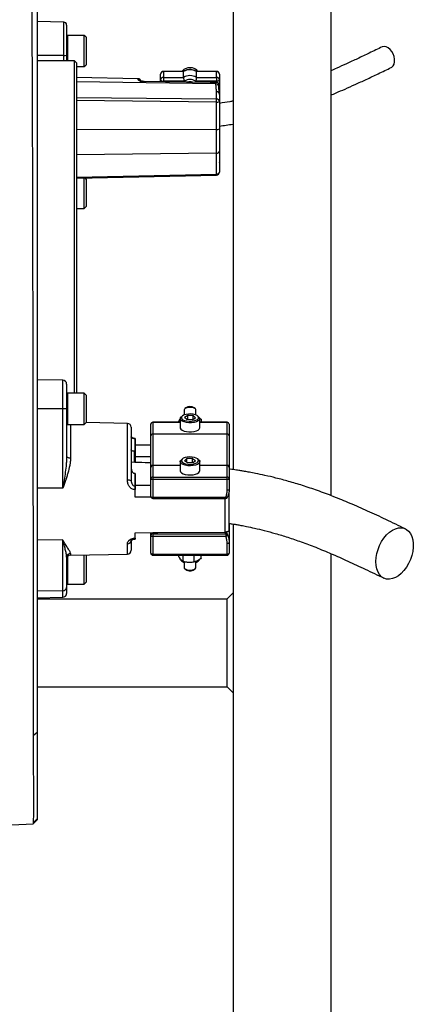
# Model space of a CAD drawing. Header units: millimetres. Extents: x 212 to 2672, y 434 to 2559.
# Tile 9 of 10: x 2455 to 2656, y 952 to 1455. Entities that reach past the tile are written whole.
import ezdxf

# ---------------------------------------------------------------- set-up
doc = ezdxf.new("R2010")
doc.units = ezdxf.units.MM

msp = doc.modelspace()

# ---------------------------------------------------------------- linework, layer by layer
at = {"color": 7, "linetype": 'Continuous', "lineweight": 25}
for p, q in [((2563.67, 1581.08), (2563.67, 1225.12)), ((2613.67, 1581.08), (2613.67, 1211.82)), ((2463.67, 1567.08), (2463.67, 1090.83)), ((2477.2, 1453.85), (2463.67, 1454.09)), ((2478.67, 1452.35), (2478.67, 1437)), ((2487.67, 1447.09), (2479.07, 1447.09)), ((2488.67, 1446.09), (2487.67, 1447.09)), ((2487.67, 1431.09), (2487.67, 1447.09)), ((2488.67, 1446.09), (2488.67, 1432.09)), ((2477.2, 1436.77), (2463.67, 1436.73)), ((2478.67, 1437), (2478.67, 1434.08)), ((2482.67, 1434.08), (2463.67, 1434.08)), ((2483.67, 1433.08), (2482.67, 1434.08)), ((2482.67, 1264.12), (2482.67, 1434.08)), ((2483.67, 1433.08), (2483.67, 1264.12)), ((2483.67, 1431.09), (2487.67, 1431.09)), ((2487.67, 1431.09), (2488.67, 1432.09)), ((2515.2, 1424.94), (2483.67, 1425.49)), ((2526.67, 1424.22), (2526.67, 1427.18)), ((2538.4, 1428.68), (2528.17, 1428.68)), ((2538.36, 1428.54), (2528.17, 1428.54)), ((2528.17, 1428.54), (2528.17, 1425.58)), ((2528.17, 1425.58), (2538.36, 1425.58)), ((2528.17, 1425.58), (2528.17, 1423.59)), ((2538.36, 1425.58), (2538.36, 1428.54)), ((2555.17, 1428.68), (2544.94, 1428.68)), ((2544.99, 1425.58), (2544.99, 1428.54)), ((2555.17, 1428.54), (2544.99, 1428.54)), ((2544.99, 1425.58), (2555.17, 1425.58)), ((2555.17, 1425.58), (2555.17, 1428.54)), ((2555.17, 1425.58), (2555.17, 1423.59)), ((2556.67, 1427.18), (2556.67, 1424.22)), ((2555.44, 1422.95), (2518.2, 1423.54)), ((2526.67, 1423.41), (2526.67, 1424.22)), ((2538.84, 1423.59), (2528.17, 1423.59)), ((2555.17, 1423.59), (2544.5, 1423.59)), ((2554.94, 1422.24), (2554.94, 1422.86)), ((2556.41, 1420.88), (2556.41, 1421.52)), ((2556.67, 1424.22), (2556.67, 1416.91)), ((2555.2, 1414.57), (2555.2, 1418.27)), ((2556.67, 1416.91), (2556.67, 1413.21)), ((2555.2, 1399), (2555.2, 1412.98)), ((2556.67, 1413.21), (2556.67, 1399.24)), ((2556.67, 1399.24), (2556.67, 1387.82)), ((2555.2, 1386.84), (2555.2, 1399)), ((2555.2, 1376.15), (2555.2, 1386.84)), ((2556.67, 1387.82), (2556.67, 1377.14)), ((2556.68, 1381.96), (2556.67, 1382.04)), ((2483.67, 1374.11), (2555.2, 1375.64)), ((2487.67, 1358.58), (2487.67, 1374.19)), ((2488.67, 1373.58), (2488.05, 1374.2)), ((2488.67, 1373.58), (2488.67, 1359.58)), ((2487.67, 1358.58), (2488.67, 1359.58)), ((2483.67, 1358.58), (2487.67, 1358.58)), ((2476.71, 1270.82), (2463.67, 1271.05)), ((2478.67, 1268.82), (2478.67, 1256.2)), ((2487.67, 1264.12), (2479.07, 1264.12)), ((2488.67, 1263.12), (2487.67, 1264.12)), ((2487.67, 1263.37), (2487.67, 1264.12)), ((2487.67, 1248.12), (2487.67, 1263.37)), ((2488.67, 1263.12), (2488.67, 1262.46)), ((2488.67, 1262.46), (2488.67, 1249.12)), ((2476.71, 1256.21), (2463.67, 1256.21)), ((2476.71, 1215.55), (2476.71, 1256.21)), ((2478.67, 1256.2), (2478.67, 1231.88)), ((2538.67, 1255.68), (2538.67, 1253.06)), ((2539.56, 1256.7), (2539.02, 1256.27)), ((2544.33, 1256.27), (2543.78, 1256.7)), ((2544.67, 1253.06), (2544.67, 1255.68)), ((2487.67, 1248.12), (2488.67, 1249.12)), ((2509.71, 1248.74), (2488.66, 1249.11)), ((2521.67, 1242.46), (2521.67, 1248.31)), ((2536.67, 1249.31), (2522.67, 1249.31)), ((2522.67, 1249.22), (2522.67, 1243.37)), ((2536, 1249.93), (2536.67, 1251.1)), ((2536, 1249.93), (2536, 1249.31)), ((2536.67, 1251.16), (2536.67, 1246.49)), ((2537.78, 1252.57), (2537.25, 1252.14)), ((2540.49, 1252.81), (2538.8, 1251.82)), ((2539.98, 1250.71), (2538.8, 1251.82)), ((2542.85, 1250.59), (2539.98, 1250.71)), ((2543.36, 1252.69), (2540.49, 1252.81)), ((2540.49, 1250.69), (2540.49, 1252.81)), ((2542.85, 1250.59), (2544.54, 1251.58)), ((2543.36, 1252.69), (2544.54, 1251.58)), ((2543.36, 1250.88), (2543.36, 1252.69)), ((2546.1, 1252.14), (2545.56, 1252.57)), ((2546.57, 1251.4), (2547.34, 1250.84)), ((2546.67, 1246.49), (2546.67, 1251.16)), ((2560.67, 1249.31), (2546.67, 1249.31)), ((2547.34, 1250.84), (2547.34, 1249.31)), ((2560.67, 1243.37), (2560.67, 1249.22)), ((2561.67, 1248.31), (2561.67, 1242.46)), ((2479.07, 1248.12), (2487.67, 1248.12)), ((2511.67, 1246.74), (2511.67, 1219.39)), ((2511.8, 1243.9), (2511.67, 1243.9)), ((2522.67, 1243.37), (2522.67, 1243.28)), ((2522.67, 1243.37), (2560.67, 1243.37)), ((2522.67, 1243.28), (2522.67, 1227.35)), ((2560.67, 1243.28), (2522.67, 1243.28)), ((2560.67, 1243.28), (2560.67, 1243.37)), ((2560.67, 1227.35), (2560.67, 1243.28)), ((2511.8, 1243.07), (2511.67, 1243.07)), ((2511.8, 1241.25), (2511.67, 1241.25)), ((2511.8, 1238.95), (2511.67, 1238.95)), ((2513.67, 1241.05), (2513.64, 1241.05)), ((2513.64, 1240.86), (2513.64, 1234.47)), ((2513.67, 1240.86), (2513.64, 1240.86)), ((2513.67, 1234.47), (2513.67, 1240.86)), ((2521.67, 1242.29), (2521.67, 1242.46)), ((2521.67, 1226.62), (2521.67, 1242.29)), ((2561.67, 1242.46), (2561.67, 1242.29)), ((2561.67, 1242.29), (2561.67, 1226.62)), ((2513.3, 1228.93), (2513.3, 1234.47)), ((2513.67, 1234.47), (2513.64, 1234.47)), ((2513.67, 1237.84), (2521.67, 1237.78)), ((2513.67, 1234.47), (2513.67, 1231.73)), ((2536.67, 1229.18), (2536.67, 1224.51)), ((2537.78, 1230.59), (2537.25, 1230.16)), ((2540.13, 1230.75), (2538.79, 1229.68)), ((2540.33, 1228.64), (2538.79, 1229.68)), ((2543.02, 1230.8), (2540.13, 1230.75)), ((2540.13, 1228.78), (2540.13, 1230.75)), ((2543.21, 1228.69), (2540.33, 1228.64)), ((2543.02, 1230.8), (2544.56, 1229.77)), ((2543.02, 1228.69), (2543.02, 1230.8)), ((2543.21, 1228.69), (2544.56, 1229.77)), ((2546.1, 1230.16), (2545.56, 1230.59)), ((2546.67, 1224.51), (2546.67, 1229.18)), ((2513.64, 1223.09), (2513.64, 1216.7)), ((2513.64, 1223.09), (2513.67, 1223.09)), ((2513.67, 1216.7), (2513.67, 1223.09)), ((2521.67, 1226.27), (2521.67, 1226.62)), ((2521.67, 1220.42), (2521.67, 1226.27)), ((2522.67, 1227.35), (2522.67, 1227.18)), ((2522.67, 1227.18), (2522.67, 1221.33)), ((2560.67, 1227.18), (2560.67, 1227.35)), ((2560.67, 1221.33), (2560.67, 1227.18)), ((2561.67, 1226.62), (2561.67, 1226.27)), ((2561.67, 1226.27), (2561.67, 1220.42)), ((2521.67, 1211.36), (2521.67, 1220.42)), ((2522.67, 1221.33), (2522.67, 1220)), ((2522.67, 1221.33), (2560.67, 1221.33)), ((2560.67, 1220), (2522.67, 1220)), ((2522.67, 1220), (2522.67, 1210.94)), ((2560.67, 1220), (2560.67, 1221.33)), ((2560.67, 1214.52), (2560.67, 1220)), ((2561.67, 1220.42), (2561.67, 1214.94)), ((2476.71, 1215.55), (2463.67, 1215.56)), ((2513.64, 1216.7), (2513.67, 1216.7)), ((2513.67, 1214.86), (2513.64, 1214.86)), ((2513.67, 1210.96), (2513.67, 1214.86)), ((2521.75, 1211.02), (2513.67, 1210.96)), ((2522.67, 1210.94), (2559.97, 1210.94)), ((2522.67, 1210.36), (2559.97, 1210.36)), ((2561.67, 1194.04), (2561.67, 1212.23)), ((2513.67, 1192.83), (2522.67, 1192.9)), ((2513.67, 1190.1), (2513.67, 1192.83)), ((2521.67, 1191.42), (2521.67, 1192.89)), ((2522.67, 1192.9), (2522.67, 1192.33)), ((2559.5, 1193.19), (2559.71, 1193.19)), ((2561.67, 1197.53), (2561.67, 1187.84)), ((2563.67, 1197.32), (2563.67, 452.08)), ((2476.71, 1189.16), (2463.67, 1188.99)), ((2476.71, 1163.23), (2476.71, 1189.16)), ((2511.67, 1188.87), (2511.67, 1183.93)), ((2511.67, 1187.94), (2511.8, 1187.94)), ((2513.64, 1190.1), (2513.67, 1190.1)), ((2513.64, 1189.62), (2513.67, 1189.62)), ((2513.67, 1189.81), (2513.67, 1190.1)), ((2521.67, 1182.36), (2521.67, 1191.42)), ((2522.67, 1192.33), (2522.67, 1191)), ((2522.67, 1192.33), (2559.97, 1192.33)), ((2559.97, 1191), (2522.67, 1191)), ((2522.67, 1191), (2522.67, 1181.93)), ((2559.97, 1192.33), (2559.97, 1191)), ((2560.89, 1191.81), (2560.87, 1191.85)), ((2561.67, 1187.84), (2561.67, 1182.36)), ((2560.67, 1181.93), (2560.67, 1187.42)), ((2478.67, 1180.28), (2478.67, 1164.77)), ((2480.64, 1181.42), (2509.71, 1181.93)), ((2487.67, 1166.55), (2487.67, 1181.54)), ((2488.67, 1181.55), (2488.66, 1181.56)), ((2488.67, 1181.55), (2488.67, 1180.9)), ((2488.67, 1180.9), (2488.67, 1167.55)), ((2522.67, 1181.93), (2560.67, 1181.93)), ((2522.67, 1181.36), (2560.67, 1181.36)), ((2535.95, 1180.61), (2535.95, 1181.36)), ((2537.25, 1178.53), (2537.78, 1178.1)), ((2538.13, 1178.35), (2538.13, 1181.36)), ((2538.32, 1178.29), (2538.72, 1178.17)), ((2538.67, 1178.19), (2538.67, 1174.99)), ((2543.85, 1178.02), (2543.85, 1181.36)), ((2544.62, 1178.17), (2544.76, 1178.21)), ((2544.67, 1174.99), (2544.67, 1178.19)), ((2545.56, 1178.1), (2546.1, 1178.53)), ((2547.39, 1179.95), (2547.39, 1181.36)), ((2613.67, 1182.17), (2613.67, 452.08)), ((2539.02, 1174.4), (2539.56, 1173.97)), ((2543.78, 1173.97), (2544.33, 1174.4)), ((2476.71, 1163.23), (2463.67, 1163.05)), ((2478.67, 1164.77), (2478.67, 1161.85)), ((2479.07, 1166.55), (2487.67, 1166.55)), ((2487.67, 1166.55), (2488.67, 1167.55)), ((2463.67, 1159.62), (2476.71, 1159.85)), ((2463.67, 1159.08), (2560.67, 1159.08)), ((2560.67, 1159.08), (2563.67, 1162.08)), ((2560.67, 1114.08), (2560.67, 1159.08)), ((2463.67, 1114.08), (2560.67, 1114.08)), ((2560.67, 1114.08), (2563.67, 1111.08)), ((2461.63, 1089.17), (2463.67, 1090.83)), ((2463.67, 1090.83), (2463.67, 1046.63)), ((2323.67, 1037.85), (2461.58, 1043.99)), ((2461.58, 1043.99), (2463.67, 1046.08)), ((2461.64, 1044.6), (2463.67, 1046.63)), ((2463.67, 1046.63), (2463.67, 1046.08))]:
    msp.add_line(p, q, dxfattribs=at)
at = {"color": 1, "linetype": 'Continuous', "lineweight": 25}
for p, q in [((2477.2, 1436.77), (2477.2, 1453.85)), ((2479.07, 1447.09), (2479.07, 1434.08)), ((2477.2, 1434.08), (2477.2, 1436.77)), ((2515.2, 1424.42), (2515.2, 1424.94)), ((2528.17, 1428.68), (2528.17, 1428.54)), ((2555.17, 1428.68), (2555.17, 1428.54)), ((2554.94, 1422.24), (2483.67, 1423.36)), ((2528.17, 1423.59), (2528.17, 1423.38)), ((2555.17, 1422.96), (2555.17, 1423.59)), ((2483.67, 1415.3), (2555.2, 1414.57)), ((2555.2, 1412.98), (2483.67, 1413.71)), ((2555.2, 1399), (2483.67, 1398.81)), ((2555.2, 1386.84), (2483.67, 1386.02)), ((2483.67, 1374.62), (2555.2, 1376.15)), ((2476.71, 1256.21), (2476.71, 1270.82)), ((2479.07, 1264.12), (2479.07, 1263.37)), ((2479.07, 1263.37), (2479.07, 1248.12)), ((2509.71, 1219.65), (2509.71, 1248.74)), ((2522.67, 1249.31), (2522.67, 1249.22)), ((2536.67, 1249.22), (2522.67, 1249.22)), ((2560.67, 1249.22), (2546.67, 1249.22)), ((2560.67, 1249.22), (2560.67, 1249.31)), ((2480.64, 1248.12), (2480.64, 1230.96)), ((2513.64, 1234.47), (2513.64, 1228.81)), ((2522.67, 1227.35), (2536.67, 1227.35)), ((2536.67, 1227.18), (2522.67, 1227.18)), ((2546.67, 1227.35), (2560.67, 1227.35)), ((2560.67, 1227.18), (2546.67, 1227.18)), ((2522.67, 1210.94), (2522.67, 1210.36)), ((2559.71, 1193.19), (2559.71, 1210.36)), ((2559.97, 1210.94), (2559.97, 1210.36)), ((2509.71, 1181.93), (2509.71, 1187.18)), ((2479.07, 1180.62), (2479.07, 1166.55)), ((2480.64, 1182.23), (2480.64, 1181.42)), ((2522.67, 1181.93), (2522.67, 1181.36)), ((2560.67, 1181.36), (2560.67, 1181.93)), ((2476.71, 1159.85), (2476.71, 1163.23))]:
    msp.add_line(p, q, dxfattribs=at)
at = {"color": 7, "linetype": 'Continuous', "lineweight": 25, "flags": 128}
for points in [[(2644.49, 1430.67), (2644.74, 1430.8), (2645.42, 1431.45), (2645.91, 1432.39), (2646.16, 1433.55), (2646.16, 1434.85), (2645.91, 1436.23), (2645.42, 1437.58), (2644.74, 1438.83), (2643.89, 1439.9), (2642.94, 1440.72), (2641.93, 1441.24), (2640.95, 1441.42), (2640.04, 1441.26), (2639.88, 1441.2)], [(2554.94, 1422.86), (2551.94, 1422.91), (2539.94, 1423.1), (2518.2, 1423.44)], [(2526.67, 1424.22), (2526.7, 1424.1), (2526.79, 1423.98), (2526.93, 1423.87), (2527.11, 1423.77), (2527.34, 1423.7), (2527.6, 1423.64), (2527.88, 1423.6), (2528.17, 1423.59)], [(2556.67, 1424.22), (2556.64, 1424.1), (2556.56, 1423.98), (2556.42, 1423.87), (2556.23, 1423.77), (2556.01, 1423.7), (2555.75, 1423.64), (2555.47, 1423.6), (2555.17, 1423.59)], [(2555.2, 1386.84), (2555.49, 1386.86), (2555.76, 1386.92), (2556.02, 1387.01), (2556.24, 1387.13), (2556.43, 1387.28), (2556.56, 1387.45), (2556.64, 1387.63), (2556.67, 1387.82)], [(2555.2, 1376.15), (2555.49, 1376.17), (2555.76, 1376.23), (2556.02, 1376.32), (2556.24, 1376.45), (2556.43, 1376.59), (2556.56, 1376.76), (2556.64, 1376.95), (2556.67, 1377.14)], [(2541.22, 1249.85), (2542.48, 1249.87), (2543.66, 1250.04), (2544.69, 1250.34), (2545.47, 1250.76), (2545.94, 1251.25), (2546.07, 1251.78), (2545.84, 1252.3), (2545.27, 1252.77), (2544.42, 1253.15), (2543.34, 1253.42), (2542.12, 1253.55), (2540.87, 1253.53), (2539.68, 1253.36), (2538.66, 1253.05), (2537.88, 1252.64), (2537.4, 1252.15), (2537.28, 1251.62), (2537.5, 1251.1), (2538.07, 1250.63), (2538.93, 1250.25), (2540.01, 1249.98), (2541.22, 1249.85)], [(2544.67, 1255.68), (2544.66, 1255.77), (2544.41, 1256.19), (2543.83, 1256.56), (2542.98, 1256.82), (2541.98, 1256.94), (2540.94, 1256.9), (2539.99, 1256.72), (2539.24, 1256.42), (2538.79, 1256.02), (2538.67, 1255.68)], [(2541.16, 1249.05), (2539.84, 1249.19), (2538.65, 1249.47), (2537.69, 1249.88), (2537.02, 1250.38), (2536.7, 1250.94), (2536.74, 1251.51), (2537.16, 1252.06), (2537.25, 1252.14)], [(2546.1, 1252.14), (2546.53, 1251.66), (2546.67, 1251.08), (2546.44, 1250.52), (2545.85, 1250), (2544.96, 1249.56), (2543.82, 1249.25), (2542.52, 1249.07), (2541.16, 1249.05)], [(2536.67, 1246.49), (2536.7, 1246.27), (2537.02, 1245.71), (2537.69, 1245.21), (2538.65, 1244.8), (2539.84, 1244.52), (2541.16, 1244.39)], [(2541.16, 1244.39), (2542.52, 1244.41), (2543.82, 1244.58), (2544.96, 1244.9), (2545.85, 1245.33), (2546.44, 1245.85), (2546.67, 1246.42), (2546.67, 1246.49)], [(2480.64, 1230.96), (2480.25, 1230.98), (2479.88, 1231.03), (2479.54, 1231.12), (2479.25, 1231.23), (2479, 1231.37), (2478.82, 1231.53), (2478.71, 1231.7), (2478.67, 1231.88)], [(2513.67, 1231.73), (2518.44, 1231.78), (2521.67, 1231.8)], [(2541.87, 1227.07), (2540.51, 1227.12), (2539.25, 1227.33), (2538.16, 1227.68), (2537.33, 1228.13), (2536.82, 1228.67), (2536.67, 1229.24), (2536.9, 1229.81), (2537.25, 1230.16)], [(2541.85, 1227.87), (2543.08, 1227.96), (2544.2, 1228.2), (2545.11, 1228.56), (2545.74, 1229.02), (2546.05, 1229.53), (2546, 1230.06), (2545.6, 1230.56), (2544.88, 1231), (2543.9, 1231.33), (2542.74, 1231.53), (2541.5, 1231.58), (2540.27, 1231.49), (2539.15, 1231.25), (2538.24, 1230.88), (2537.6, 1230.43), (2537.3, 1229.91), (2537.35, 1229.39), (2537.75, 1228.88), (2538.46, 1228.45), (2539.44, 1228.12), (2540.6, 1227.92), (2541.85, 1227.87)], [(2546.1, 1230.16), (2546.31, 1229.97), (2546.64, 1229.41), (2546.6, 1228.83), (2546.2, 1228.28), (2545.46, 1227.8), (2544.44, 1227.42), (2543.21, 1227.17), (2541.87, 1227.07)], [(2536.67, 1224.51), (2536.82, 1224), (2537.33, 1223.47), (2538.16, 1223.01), (2539.25, 1222.66), (2540.51, 1222.46), (2541.87, 1222.4)], [(2541.87, 1222.4), (2543.21, 1222.5), (2544.44, 1222.75), (2545.46, 1223.13), (2546.2, 1223.61), (2546.6, 1224.16), (2546.67, 1224.51)], [(2522.67, 1220), (2522.48, 1220.01), (2522.29, 1220.03), (2522.12, 1220.07), (2521.97, 1220.12), (2521.84, 1220.19), (2521.75, 1220.26), (2521.69, 1220.34), (2521.67, 1220.42)], [(2561.67, 1220.42), (2561.65, 1220.34), (2561.6, 1220.26), (2561.5, 1220.19), (2561.38, 1220.12), (2561.23, 1220.07), (2561.06, 1220.03), (2560.87, 1220.01), (2560.67, 1220)], [(2521.67, 1216.99), (2518.44, 1217.02), (2513.67, 1217.06)], [(2561.67, 1214.94), (2561.65, 1214.86), (2561.6, 1214.78), (2561.5, 1214.7), (2561.38, 1214.64), (2561.23, 1214.59), (2561.06, 1214.55), (2560.87, 1214.52), (2560.67, 1214.52)], [(2521.67, 1211.36), (2521.69, 1211.28), (2521.75, 1211.2), (2521.84, 1211.12), (2521.97, 1211.06), (2522.12, 1211.01), (2522.29, 1210.97), (2522.48, 1210.94), (2522.67, 1210.94)], [(2560.9, 1210.98), (2560.91, 1211.03), (2560.89, 1211.13)], [(2522.67, 1192.9), (2525.29, 1192.92), (2559.5, 1193.19)], [(2636.62, 1178.07), (2636.74, 1180.12), (2637.11, 1182.23), (2637.71, 1184.34), (2638.54, 1186.39), (2639.56, 1188.34), (2640.75, 1190.13), (2642.08, 1191.71), (2643.52, 1193.05), (2645.03, 1194.11), (2646.57, 1194.86), (2648.1, 1195.28), (2649.58, 1195.37), (2650.97, 1195.12), (2652.24, 1194.53), (2653.35, 1193.63), (2654.27, 1192.43), (2654.99, 1190.96), (2655.48, 1189.27), (2655.72, 1187.4), (2655.72, 1185.4), (2655.48, 1183.31), (2654.99, 1181.19), (2654.27, 1179.11), (2653.35, 1177.1), (2652.24, 1175.23), (2650.97, 1173.53), (2649.58, 1172.07), (2648.1, 1170.87), (2646.57, 1169.96), (2645.03, 1169.37), (2643.52, 1169.11), (2642.08, 1169.19), (2640.75, 1169.61), (2639.56, 1170.36), (2638.54, 1171.42), (2637.71, 1172.75), (2637.11, 1174.34), (2636.74, 1176.12), (2636.62, 1178.07)], [(2521.67, 1191.42), (2521.69, 1191.34), (2521.75, 1191.26), (2521.84, 1191.18), (2521.97, 1191.12), (2522.12, 1191.07), (2522.29, 1191.03), (2522.48, 1191), (2522.67, 1191)], [(2560.89, 1191.81), (2560.91, 1191.72), (2560.88, 1191.62), (2560.81, 1191.51), (2560.69, 1191.39), (2560.55, 1191.28), (2560.37, 1191.17), (2560.18, 1191.07), (2559.97, 1191)], [(2560.67, 1187.42), (2560.87, 1187.42), (2561.06, 1187.45), (2561.23, 1187.49), (2561.38, 1187.54), (2561.5, 1187.6), (2561.6, 1187.68), (2561.65, 1187.76), (2561.67, 1187.84)], [(2521.67, 1182.36), (2521.69, 1182.27), (2521.75, 1182.19), (2521.84, 1182.12), (2521.97, 1182.06), (2522.12, 1182), (2522.29, 1181.97), (2522.48, 1181.94), (2522.67, 1181.93)], [(2537.25, 1178.53), (2536.82, 1179), (2536.67, 1179.51)], [(2560.67, 1181.93), (2560.87, 1181.94), (2561.06, 1181.97), (2561.23, 1182), (2561.38, 1182.06), (2561.5, 1182.12), (2561.6, 1182.19), (2561.65, 1182.27), (2561.67, 1182.36)], [(2538.67, 1174.99), (2538.74, 1174.73), (2539.14, 1174.32), (2539.84, 1173.99), (2540.76, 1173.79), (2541.79, 1173.73)], [(2541.79, 1173.73), (2542.81, 1173.82), (2543.69, 1174.06), (2544.33, 1174.4), (2544.65, 1174.82), (2544.67, 1174.99)]]:
    msp.add_lwpolyline(points, dxfattribs=at)
at = {"color": 1, "linetype": 'Continuous', "lineweight": 25, "flags": 128}
for points in [[(2518.2, 1423.54), (2518.2, 1423.52), (2518.2, 1423.44)], [(2559.97, 1210.94), (2560.18, 1210.88), (2560.37, 1210.84), (2560.55, 1210.83), (2560.69, 1210.85), (2560.81, 1210.89), (2560.88, 1210.95), (2560.9, 1210.98)], [(2513.64, 1189.62), (2513.64, 1189.62), (2513.64, 1189.64), (2513.64, 1189.7), (2513.64, 1189.8), (2513.64, 1189.93), (2513.64, 1190.1)]]:
    msp.add_lwpolyline(points, dxfattribs=at)
at = {"color": 7, "linetype": 'Continuous', "lineweight": 25}
for centre, radius, start, end in [((2477.17, 1452.35), 1.5, 0, 89), ((2479.07, 1446.69), 0.4, 90, 180), ((2477.55, 1439.28), 2.53, 261.9567, 296.2077), ((2541.43, 1425.61), 4.89, 110.0379, 141.093), ((2541.67, 1422.94), 6.51, 59.3576, 120.6424), ((2541.67, 1425.26), 5.3, 40.2046, 111.122), ((2515.17, 1423.44), 1.5, 13.3667, 89), ((2528.17, 1427.18), 1.5, 90, 180), ((2528.11, 1427.11), 1.43, 87.3247, 177.0479), ((2528.11, 1424.15), 1.43, 87.3247, 177.0479), ((2541.67, 1419.98), 6.51, 59.3576, 120.6424), ((2541.67, 1419.64), 4.85, 54.3501, 125.6499), ((2555.17, 1427.18), 1.5, 0, 90), ((2555.24, 1427.11), 1.43, 2.9521, 92.6753), ((2555.24, 1424.15), 1.43, 2.9521, 92.6753), ((2541.67, 1418.69), 4.67, 76.1819, 103.2157), ((2555.24, 1416.84), 1.43, 2.8887, 91.7427), ((2509.25, 1413.77), 45.95, 359.0056, 0.9944), ((2555.24, 1413.14), 1.43, 2.8887, 91.7427), ((2555.55, 1415.49), 2.53, 261.9567, 296.2077), ((2555.55, 1401.51), 2.53, 261.9567, 296.2077), ((2555.17, 1377.14), 1.5, 271.2249, 0), ((2476.67, 1268.82), 2, 0, 89), ((2479.07, 1263.72), 0.4, 90, 180), ((2477.19, 1180.48), 75.74, 88.8807, 90.3674), ((2541.67, 1253.29), 4.01, 58.2258, 121.7742), ((2479.07, 1248.52), 0.4, 180, 270), ((2509.67, 1246.74), 2, 0, 89), ((2522.67, 1248.31), 1, 90, 180), ((2522.63, 1248.26), 0.957, 87.3247, 177.0479), ((2560.67, 1248.31), 1, 0, 90), ((2560.72, 1248.26), 0.957, 2.9521, 92.6753), ((2522.63, 1242.41), 0.957, 87.3247, 177.0479), ((2522.67, 1242.29), 0.996, 89.7741, 179.7723), ((2560.72, 1242.41), 0.957, 2.9521, 92.6753), ((2560.68, 1242.29), 0.996, 0.2277, 90.2259), ((2522.56, 1226.46), 0.898, 82.6197, 169.9172), ((2522.63, 1226.22), 0.957, 87.3247, 177.0479), ((2560.79, 1226.46), 0.898, 10.0828, 97.3803), ((2560.72, 1226.22), 0.957, 2.9521, 92.6753), ((2510.18, 1215.67), 4, 68.1866, 96.8401), ((2522.63, 1220.37), 0.957, 87.3247, 177.0479), ((2560.72, 1220.37), 0.957, 2.9521, 92.6753), ((2452.87, 1215.78), 60.77, 359.1323, 0.8677), ((2522.67, 1211.36), 1, 180, 270), ((2559.97, 1211.36), 1, 270, 337.9451), ((2509.82, 1189.04), 1.86, 266.4169, 354.8077), ((2522.63, 1191.37), 0.957, 87.3247, 177.0479), ((2559.97, 1191.42), 1, 22.0549, 25.6655), ((2509.67, 1183.93), 2, 271, 0), ((2480.65, 1180.26), 1.98, 90.2969, 179.3124), ((2480.67, 1179.42), 2, 91, 180), ((2522.67, 1182.36), 1, 180, 270), ((2539.17, 1179.57), 2.02, 200.3672, 255.6385), ((2541.47, 1187.43), 9.66, 253.4793, 267.1725), ((2541.71, 1188.28), 10.52, 266.1037, 286.0721), ((2544.27, 1179.46), 1.9, 282.3826, 341.4548), ((2545.3, 1179.66), 1.38, 305.276, 354.0292), ((2560.67, 1182.36), 1, 270, 0), ((2541.49, 1177.08), 3.66, 238.2353, 274.3733), ((2541.94, 1176.85), 3.42, 267.179, 302.6669), ((2476.88, 1165.03), 1.81, 264.3819, 351.7922), ((2479.07, 1166.95), 0.4, 180, 270), ((2476.67, 1161.85), 2, 271, 0)]:
    msp.add_arc(centre, radius, start, end, dxfattribs=at)
at = {"color": 1, "linetype": 'Continuous', "lineweight": 25}
for centre, radius, start, end in [((2515.18, 1422.91), 1.51, 41.2067, 89.1855), ((2554.97, 1420.79), 1.44, 3.2524, 91.3729), ((2539.03, 1375.71), 16.18, 359.7384, 1.5678), ((2519.64, 1240.76), 6.01, 177.2087, 178.994), ((2560.08, 1191.44), 0.891, 27.4701, 97.1321)]:
    msp.add_arc(centre, radius, start, end, dxfattribs=at)
at = {"color": 7, "linetype": 'Continuous', "lineweight": 25}
for points, knots in [([(2455.96, 1540.31), (2456.3, 1539.37), (2456.58, 1538.46), (2457.06, 1536.68), (2457.27, 1535.81), (2457.63, 1534.07), (2457.79, 1533.21), (2458.08, 1531.5), (2458.2, 1530.65), (2458.55, 1528.1), (2458.74, 1526.39), (2459.07, 1522.96), (2459.21, 1521.22), (2459.46, 1517.71), (2459.57, 1515.93), (2459.76, 1512.32), (2459.85, 1510.49), (2460, 1506.77), (2460.07, 1504.89), (2460.2, 1501.08), (2460.25, 1499.15), (2460.4, 1493.28), (2460.48, 1489.28), (2460.61, 1481.04), (2460.66, 1476.82), (2460.76, 1468.16), (2460.8, 1463.72), (2460.85, 1456.89), (2460.87, 1454.59), (2460.9, 1449.93), (2460.91, 1447.56), (2460.98, 1435.69), (2461.03, 1425.92), (2461.1, 1405.87), (2461.13, 1395.58), (2461.18, 1379.77), (2461.19, 1374.43), (2461.21, 1366.32), (2461.22, 1363.6), (2461.23, 1359.5), (2461.23, 1358.13), (2461.24, 1355.38), (2461.24, 1354.01), (2461.27, 1341.67), (2461.29, 1330.67), (2461.33, 1308.61), (2461.35, 1297.56), (2461.38, 1280.94), (2461.39, 1275.39), (2461.41, 1264.29), (2461.41, 1258.79), (2461.44, 1242.45), (2461.46, 1231.76), (2461.48, 1210.79), (2461.5, 1200.51), (2461.51, 1189.18), (2461.51, 1187.93), (2461.52, 1185.42), (2461.52, 1184.17), (2461.52, 1180.45), (2461.53, 1177.99), (2461.54, 1170.69), (2461.54, 1165.94), (2461.56, 1151.97), (2461.57, 1143.07), (2461.58, 1130.34), (2461.59, 1126.2), (2461.59, 1120.15), (2461.6, 1118.16), (2461.6, 1114.23), (2461.6, 1112.29), (2461.61, 1106.58), (2461.61, 1102.91), (2461.62, 1095.84), (2461.62, 1092.43), (2461.63, 1089.17)], [0, 0, 0, 0, 0.007812, 0.007812, 0.015625, 0.015625, 0.023437, 0.023437, 0.03125, 0.03125, 0.046875, 0.046875, 0.0625, 0.0625, 0.078125, 0.078125, 0.09375, 0.09375, 0.109375, 0.109375, 0.125, 0.125, 0.15625, 0.15625, 0.1875, 0.1875, 0.21875, 0.21875, 0.234375, 0.234375, 0.25, 0.25, 0.3125, 0.3125, 0.375, 0.375, 0.40625, 0.40625, 0.421875, 0.421875, 0.429687, 0.429687, 0.4375, 0.4375, 0.5, 0.5, 0.5625, 0.5625, 0.59375, 0.59375, 0.625, 0.625, 0.6875, 0.6875, 0.75, 0.75, 0.757812, 0.757812, 0.765625, 0.765625, 0.78125, 0.78125, 0.8125, 0.8125, 0.875, 0.875, 0.90625, 0.90625, 0.921875, 0.921875, 0.9375, 0.9375, 0.96875, 0.96875, 1, 1, 1, 1]), ([(2639.88, 1441.2), (2637.68, 1440.13), (2633.46, 1438.1), (2627.39, 1435.22), (2621.85, 1432.65), (2617.34, 1430.61), (2614.65, 1429.45), (2613.67, 1429.03)], [0, 0, 0, 0, 0.257623, 0.492144, 0.703494, 0.891702, 1, 1, 1, 1]), ([(2544.95, 1428.67), (2544.89, 1428.71), (2544.45, 1429), (2543.51, 1429.36), (2542.15, 1429.62), (2540.76, 1429.57), (2539.47, 1429.26), (2538.73, 1428.85), (2538.39, 1428.66)], [0, 0, 0, 0, 0.035392, 0.232946, 0.431522, 0.631111, 0.831401, 1, 1, 1, 1]), ([(2613.67, 1416.55), (2614.54, 1416.91), (2616.99, 1417.93), (2621.11, 1419.73), (2626.24, 1422.03), (2631.86, 1424.63), (2638.01, 1427.54), (2642.26, 1429.59), (2644.49, 1430.66)], [0, 0, 0, 0, 0.079995, 0.226603, 0.390429, 0.573903, 0.777064, 1, 1, 1, 1]), ([(2515.2, 1424.42), (2515.2, 1424.38), (2515.22, 1424.33), (2515.29, 1424.23), (2515.34, 1424.18), (2515.55, 1424.02), (2515.76, 1423.91), (2516.17, 1423.76), (2516.32, 1423.71), (2516.65, 1423.63), (2516.82, 1423.59), (2517.19, 1423.52), (2517.39, 1423.5), (2517.79, 1423.46), (2517.99, 1423.45), (2518.2, 1423.44)], [0, 0, 0, 0, 0.125, 0.125, 0.25, 0.25, 0.5, 0.5, 0.625, 0.625, 0.75, 0.75, 0.875, 0.875, 1, 1, 1, 1]), ([(2538.39, 1428.67), (2538.39, 1428.67), (2538.36, 1428.68), (2538.36, 1428.61), (2538.36, 1428.54)], [0, 0, 0, 0, 0.1263979, 1, 1, 1, 1]), ([(2538.36, 1425.58), (2538.36, 1425.54), (2538.36, 1425.49), (2538.37, 1425.37), (2538.38, 1425.3), (2538.42, 1425.08), (2538.45, 1424.9), (2538.54, 1424.53), (2538.59, 1424.33), (2538.71, 1423.95), (2538.78, 1423.76), (2538.84, 1423.59)], [0, 0, 0, 0, 0.125, 0.125, 0.25, 0.25, 0.5, 0.5, 0.75, 0.75, 1, 1, 1, 1]), ([(2544.99, 1425.58), (2544.99, 1425.54), (2544.99, 1425.49), (2544.97, 1425.37), (2544.96, 1425.3), (2544.93, 1425.08), (2544.89, 1424.9), (2544.81, 1424.53), (2544.75, 1424.33), (2544.63, 1423.95), (2544.57, 1423.76), (2544.5, 1423.59)], [0, 0, 0, 0, 0.125, 0.125, 0.25, 0.25, 0.5, 0.5, 0.75, 0.75, 1, 1, 1, 1]), ([(2544.96, 1428.67), (2544.96, 1428.67), (2544.99, 1428.68), (2544.99, 1428.61), (2544.99, 1428.54)], [0, 0, 0, 0, 0.125229, 1, 1, 1, 1]), ([(2518.2, 1423.54), (2518.19, 1423.54), (2517.94, 1423.54), (2517.42, 1423.59), (2516.78, 1423.71), (2516.4, 1423.83), (2516.24, 1423.91), (2516.25, 1423.91), (2516.25, 1423.91)], [0, 0, 0, 0, 0.0006515, 0.2690987, 0.541175, 0.7646683, 0.9322171, 1, 1, 1, 1]), ([(2556.01, 1422.78), (2555.86, 1422.88), (2555.69, 1422.94), (2555.41, 1422.95), (2555.32, 1422.95), (2555.13, 1422.92), (2555.03, 1422.9), (2554.94, 1422.86)], [0, 0, 0, 0, 0.5, 0.5, 0.75, 0.75, 1, 1, 1, 1]), ([(2555.2, 1418.27), (2555.2, 1418.93), (2555.12, 1419.59), (2555.02, 1420.58), (2554.99, 1420.91), (2554.95, 1421.58), (2554.94, 1421.91), (2554.94, 1422.24)], [0, 0, 0, 0, 0.5, 0.5, 0.75, 0.75, 1, 1, 1, 1]), ([(2556.39, 1421.36), (2556.4, 1421.45), (2556.43, 1421.74), (2556.34, 1422.25), (2556.12, 1422.6), (2556.01, 1422.78)], [0, 0, 0, 0, 0.193184, 0.595364, 1, 1, 1, 1]), ([(2556.66, 1416.97), (2556.66, 1417.08), (2556.68, 1417.67), (2556.55, 1418.83), (2556.41, 1420.02), (2556.42, 1420.72), (2556.43, 1420.88)], [0, 0, 0, 0, 0.06994, 0.391708, 0.861946, 1, 1, 1, 1]), ([(2563.67, 1413.44), (2563.14, 1413.34), (2560.87, 1412.9), (2558.49, 1412.58), (2556.67, 1412.33)], [0, 0, 0, 0, 0.2348837, 1, 1, 1, 1]), ([(2556.68, 1400.72), (2558.99, 1401.02), (2561.36, 1401.32), (2563.62, 1401.75), (2563.67, 1401.76)], [0, 0, 0, 0, 0.974991, 1, 1, 1, 1]), ([(2513.64, 1241.06), (2513.58, 1241.06), (2513.3, 1241.05), (2512.8, 1241.16), (2512.24, 1241.37), (2511.85, 1241.63), (2511.67, 1241.85), (2511.67, 1241.86), (2511.67, 1241.86)], [0, 0, 0, 0, 0.048412, 0.219935, 0.396521, 0.59061, 0.80744, 1, 1, 1, 1]), ([(2513.64, 1240.86), (2513.47, 1240.87), (2513.31, 1240.88), (2513.01, 1240.93), (2512.86, 1240.96), (2512.6, 1241.04), (2512.48, 1241.08), (2512.27, 1241.18), (2512.18, 1241.22), (2512.02, 1241.32), (2511.95, 1241.37), (2511.85, 1241.46), (2511.8, 1241.51), (2511.7, 1241.64), (2511.67, 1241.73), (2511.67, 1241.8)], [0, 0, 0, 0, 0.125, 0.125, 0.25, 0.25, 0.375, 0.375, 0.5, 0.5, 0.625, 0.625, 0.75, 0.75, 1, 1, 1, 1]), ([(2513.67, 1241.04), (2513.67, 1241.03), (2513.67, 1241.01), (2513.67, 1240.9), (2513.67, 1240.86)], [0, 0, 0, 0, 0.686013, 1, 1, 1, 1]), ([(2513.3, 1234.47), (2513.15, 1234.48), (2513, 1234.5), (2512.73, 1234.55), (2512.61, 1234.58), (2512.28, 1234.68), (2512.12, 1234.75), (2511.88, 1234.88), (2511.8, 1234.95), (2511.69, 1235.06), (2511.67, 1235.11), (2511.67, 1235.16)], [0, 0, 0, 0, 0.125, 0.125, 0.25, 0.25, 0.5, 0.5, 0.75, 0.75, 1, 1, 1, 1]), ([(2478.67, 1231.88), (2478.67, 1231.21), (2478.65, 1230.53), (2478.58, 1229.18), (2478.53, 1228.5), (2478.34, 1226.47), (2478.18, 1225.11), (2477.81, 1222.39), (2477.6, 1221.02), (2477.16, 1218.29), (2476.94, 1216.92), (2476.71, 1215.55)], [0, 0, 0, 0, 0.125, 0.125, 0.25, 0.25, 0.5, 0.5, 0.75, 0.75, 1, 1, 1, 1]), ([(2480.64, 1230.96), (2480.64, 1230.34), (2480.6, 1229.71), (2480.45, 1228.45), (2480.35, 1227.82), (2479.99, 1225.92), (2479.67, 1224.64), (2479.11, 1222.7), (2478.91, 1222.05), (2478.5, 1220.76), (2478.28, 1220.11), (2477.85, 1218.81), (2477.62, 1218.16), (2477.28, 1217.18), (2477.17, 1216.86), (2476.94, 1216.21), (2476.82, 1215.88), (2476.71, 1215.55)], [0, 0, 0, 0, 0.125, 0.125, 0.25, 0.25, 0.5, 0.5, 0.625, 0.625, 0.75, 0.75, 0.875, 0.875, 0.9375, 0.9375, 1, 1, 1, 1]), ([(2521.67, 1228.5), (2520.73, 1228.54), (2517.41, 1228.69), (2514.07, 1228.8), (2511.67, 1228.88)], [0, 0, 0, 0, 0.281883, 1, 1, 1, 1]), ([(2511.67, 1226.03), (2511.67, 1225.76), (2511.69, 1225.49), (2511.8, 1224.94), (2511.88, 1224.66), (2512.06, 1224.26), (2512.13, 1224.13), (2512.29, 1223.88), (2512.39, 1223.75), (2512.61, 1223.53), (2512.73, 1223.44), (2513, 1223.27), (2513.14, 1223.2), (2513.3, 1223.16)], [0, 0, 0, 0, 0.25, 0.25, 0.5, 0.5, 0.625, 0.625, 0.75, 0.75, 0.875, 0.875, 1, 1, 1, 1]), ([(2651.69, 1194.83), (2648.39, 1196.42), (2642.01, 1199.49), (2632.64, 1203.85), (2623.71, 1207.79), (2615.19, 1211.29), (2607.09, 1214.33), (2599.44, 1216.91), (2592.35, 1219.04), (2585.92, 1220.76), (2580.28, 1222.1), (2575.74, 1223.06), (2572.26, 1223.73), (2569.76, 1224.18), (2567.54, 1224.54), (2565.09, 1224.92), (2563.09, 1225.22), (2561.84, 1225.38), (2561.67, 1225.4)], [0, 0, 0, 0, 0.127576, 0.246228, 0.356245, 0.457658, 0.550247, 0.633902, 0.708546, 0.773827, 0.829405, 0.875162, 0.904689, 0.927937, 0.945193, 0.966121, 0.9955, 1, 1, 1, 1]), ([(2513.64, 1214.86), (2513.35, 1214.86), (2513.06, 1214.9), (2512.51, 1215.05), (2512.24, 1215.16), (2511.74, 1215.44), (2511.51, 1215.6), (2511.07, 1215.99), (2510.88, 1216.2), (2510.54, 1216.66), (2510.39, 1216.9), (2510.14, 1217.42), (2510.03, 1217.68), (2509.87, 1218.23), (2509.81, 1218.52), (2509.73, 1219.08), (2509.71, 1219.36), (2509.71, 1219.65)], [0, 0, 0, 0, 0.125, 0.125, 0.25, 0.25, 0.375, 0.375, 0.5, 0.5, 0.625, 0.625, 0.75, 0.75, 0.875, 0.875, 1, 1, 1, 1]), ([(2511.67, 1219.39), (2511.67, 1219.1), (2511.7, 1218.81), (2511.84, 1218.23), (2511.94, 1217.95), (2512.18, 1217.55), (2512.27, 1217.42), (2512.48, 1217.19), (2512.6, 1217.08), (2512.86, 1216.9), (2513.01, 1216.83), (2513.31, 1216.73), (2513.47, 1216.7), (2513.64, 1216.7)], [0, 0, 0, 0, 0.25, 0.25, 0.5, 0.5, 0.625, 0.625, 0.75, 0.75, 0.875, 0.875, 1, 1, 1, 1]), ([(2513.67, 1216.7), (2513.67, 1216.62), (2513.67, 1216.51), (2513.67, 1216.26), (2513.67, 1216.11), (2513.67, 1215.79), (2513.67, 1215.61), (2513.67, 1215.25), (2513.67, 1215.05), (2513.67, 1214.86)], [0, 0, 0, 0, 0.25, 0.25, 0.5, 0.5, 0.75, 0.75, 1, 1, 1, 1]), ([(2559.97, 1210.94), (2560.21, 1211.51), (2560.38, 1212.1), (2560.61, 1213.3), (2560.67, 1213.9), (2560.67, 1214.52)], [0, 0, 0, 0, 0.5, 0.5, 1, 1, 1, 1]), ([(2561.67, 1214.94), (2561.67, 1214.29), (2561.61, 1213.64), (2561.35, 1212.36), (2561.15, 1211.74), (2560.89, 1211.13)], [0, 0, 0, 0, 0.5, 0.5, 1, 1, 1, 1]), ([(2561.02, 1211.55), (2561.03, 1211.55), (2561.23, 1211.61), (2561.47, 1211.8), (2561.66, 1212.03), (2561.67, 1212.17), (2561.67, 1212.22)], [0, 0, 0, 0, 0.026279, 0.405942, 0.804345, 1, 1, 1, 1]), ([(2561.67, 1212.22), (2561.67, 1212.33), (2561.66, 1212.55), (2561.51, 1212.77), (2561.42, 1212.88)], [0, 0, 0, 0, 0.469219, 1, 1, 1, 1]), ([(2561.67, 1194.1), (2561.68, 1193.98), (2561.63, 1193.87), (2561.45, 1193.66), (2561.31, 1193.55), (2561.04, 1193.43), (2560.94, 1193.39), (2560.73, 1193.32), (2560.61, 1193.29), (2560.37, 1193.24), (2560.24, 1193.22), (2559.97, 1193.2), (2559.84, 1193.19), (2559.71, 1193.19)], [0, 0, 0, 0, 0.25, 0.25, 0.5, 0.5, 0.625, 0.625, 0.75, 0.75, 0.875, 0.875, 1, 1, 1, 1]), ([(2560.08, 1193.22), (2560.31, 1192.85), (2560.61, 1192.38), (2560.84, 1191.91), (2560.89, 1191.81)], [0, 0, 0, 0, 0.783307, 1, 1, 1, 1]), ([(2561.67, 1197.64), (2562.39, 1197.53), (2563.69, 1197.33), (2565.7, 1196.99), (2567.94, 1196.58), (2571, 1195.99), (2574.99, 1195.13), (2579.93, 1193.94), (2585.59, 1192.4), (2591.9, 1190.47), (2598.79, 1188.11), (2606.21, 1185.31), (2614.11, 1182.03), (2622.51, 1178.29), (2631.42, 1174.11), (2637.51, 1171.18), (2640.68, 1169.65)], [0, 0, 0, 0, 0.021947, 0.039293, 0.061998, 0.091492, 0.135883, 0.190174, 0.254489, 0.328962, 0.413776, 0.509231, 0.615562, 0.73284, 0.861054, 1, 1, 1, 1]), ([(2480.64, 1182.23), (2480.64, 1182.39), (2480.6, 1182.56), (2480.46, 1182.93), (2480.36, 1183.14), (2480.11, 1183.59), (2479.97, 1183.83), (2479.65, 1184.35), (2479.48, 1184.63), (2478.92, 1185.51), (2478.5, 1186.15), (2477.85, 1187.21), (2477.62, 1187.58), (2477.28, 1188.16), (2477.17, 1188.35), (2477, 1188.65), (2476.94, 1188.75), (2476.82, 1188.96), (2476.76, 1189.06), (2476.71, 1189.16)], [0, 0, 0, 0, 0.125, 0.125, 0.25, 0.25, 0.375, 0.375, 0.5, 0.5, 0.75, 0.75, 0.875, 0.875, 0.9375, 0.9375, 0.96875, 0.96875, 1, 1, 1, 1]), ([(2478.67, 1180.28), (2478.67, 1180.88), (2478.59, 1181.51), (2478.34, 1182.86), (2478.18, 1183.57), (2477.81, 1185.06), (2477.6, 1185.84), (2477.27, 1187.05), (2477.16, 1187.46), (2476.94, 1188.3), (2476.82, 1188.73), (2476.71, 1189.16)], [0, 0, 0, 0, 0.25, 0.25, 0.5, 0.5, 0.75, 0.75, 0.875, 0.875, 1, 1, 1, 1]), ([(2509.71, 1187.18), (2509.71, 1187.5), (2509.78, 1187.81), (2510.03, 1188.3), (2510.14, 1188.46), (2510.39, 1188.77), (2510.53, 1188.92), (2510.79, 1189.14), (2510.88, 1189.21), (2511.08, 1189.34), (2511.18, 1189.41), (2511.5, 1189.59), (2511.73, 1189.7), (2512.24, 1189.89), (2512.5, 1189.96), (2513.06, 1190.07), (2513.35, 1190.1), (2513.64, 1190.1)], [0, 0, 0, 0, 0.25, 0.25, 0.375, 0.375, 0.5, 0.5, 0.5625, 0.5625, 0.625, 0.625, 0.75, 0.75, 0.875, 0.875, 1, 1, 1, 1]), ([(2511.66, 1188.8), (2511.66, 1188.8), (2511.66, 1188.77), (2511.69, 1188.88), (2511.95, 1189.13), (2512.44, 1189.39), (2513.02, 1189.57), (2513.44, 1189.6), (2513.64, 1189.61)], [0, 0, 0, 0, 0.021728, 0.256082, 0.483649, 0.675184, 0.843165, 1, 1, 1, 1]), ([(2513.67, 1190.1), (2513.67, 1189.98), (2513.67, 1189.73), (2513.67, 1189.59), (2513.67, 1189.63), (2513.67, 1189.63)], [0, 0, 0, 0, 0.473708, 0.947417, 1, 1, 1, 1]), ([(2560.67, 1187.42), (2560.67, 1188.03), (2560.61, 1188.64), (2560.38, 1189.83), (2560.21, 1190.42), (2559.97, 1191)], [0, 0, 0, 0, 0.5, 0.5, 1, 1, 1, 1]), ([(2560.89, 1191.81), (2561.15, 1191.17), (2561.35, 1190.51), (2561.61, 1189.19), (2561.67, 1188.52), (2561.67, 1187.84)], [0, 0, 0, 0, 0.5, 0.5, 1, 1, 1, 1]), ([(2537.04, 1179.08), (2537.14, 1178.98), (2537.23, 1178.9), (2537.41, 1178.74), (2537.5, 1178.67), (2537.78, 1178.5), (2537.96, 1178.41), (2538.13, 1178.35)], [0, 0, 0, 0, 0.25, 0.25, 0.5, 0.5, 1, 1, 1, 1]), ([(2538.13, 1178.35), (2538.6, 1178.2), (2539.08, 1178.07), (2540.03, 1177.88), (2540.51, 1177.81), (2540.99, 1177.78)], [0, 0, 0, 0, 0.5, 0.5, 1, 1, 1, 1]), ([(2540.99, 1177.78), (2541.48, 1177.75), (2541.97, 1177.77), (2542.92, 1177.85), (2543.39, 1177.93), (2543.85, 1178.02)], [0, 0, 0, 0, 0.5, 0.5, 1, 1, 1, 1]), ([(2545.62, 1178.58), (2545.47, 1178.5), (2545.32, 1178.43), (2545.02, 1178.3), (2544.88, 1178.25), (2544.43, 1178.11), (2544.14, 1178.06), (2543.85, 1178.02)], [0, 0, 0, 0, 0.25, 0.25, 0.5, 0.5, 1, 1, 1, 1]), ([(2461.63, 1089.17), (2461.64, 1082.59), (2461.65, 1076.73), (2461.66, 1066.4), (2461.66, 1061.93), (2461.67, 1057.22), (2461.67, 1056.32), (2461.67, 1055.04), (2461.67, 1054.63), (2461.67, 1053.82), (2461.67, 1053.43), (2461.67, 1051.53), (2461.67, 1050.2), (2461.66, 1047.94), (2461.66, 1047), (2461.65, 1045.88), (2461.65, 1045.56), (2461.64, 1045.14), (2461.64, 1045.02), (2461.64, 1044.79), (2461.64, 1044.69), (2461.64, 1044.6)], [0, 0, 0, 0, 0.25, 0.25, 0.5, 0.5, 0.5625, 0.5625, 0.59375, 0.59375, 0.625, 0.625, 0.75, 0.75, 0.875, 0.875, 0.9375, 0.9375, 0.96875, 0.96875, 1, 1, 1, 1]), ([(2461.64, 1044.6), (2461.63, 1044.52), (2461.63, 1044.44), (2461.61, 1044.34), (2461.61, 1044.3), (2461.6, 1044.24), (2461.59, 1044.21), (2461.58, 1044.08), (2461.58, 1044.02), (2461.58, 1043.99)], [0, 0, 0, 0, 0.25, 0.25, 0.375, 0.375, 0.5, 0.5, 1, 1, 1, 1])]:
    msp.add_open_spline(points, degree=3, knots=knots, dxfattribs=at)
for points in [[(2513.64, 1234.47), (2513.52, 1234.47), (2513.41, 1234.47), (2513.3, 1234.47)], [(2513.64, 1223.09), (2513.52, 1223.1), (2513.41, 1223.12), (2513.3, 1223.16)], [(2559.97, 1192.33), (2559.83, 1192.61), (2559.67, 1192.9), (2559.5, 1193.19)], [(2535.95, 1180.61), (2536.31, 1180), (2536.67, 1179.46), (2537.04, 1179.08)], [(2547.39, 1179.95), (2546.81, 1179.39), (2546.23, 1178.91), (2545.62, 1178.58)]]:
    msp.add_open_spline(points, degree=3, dxfattribs=at)
at = {"color": 1, "linetype": 'Continuous', "lineweight": 25}
msp.add_open_spline([(2511.95, 1189.28), (2511.98, 1189.31), (2512.09, 1189.41), (2512.45, 1189.59), (2512.97, 1189.74), (2513.39, 1189.8), (2513.6, 1189.8), (2513.64, 1189.8)], degree=3, knots=[0, 0, 0, 0, 0.138531, 0.4506002, 0.7315464, 0.9499725, 1, 1, 1, 1], dxfattribs=at)

doc.saveas('drawing.dxf')
